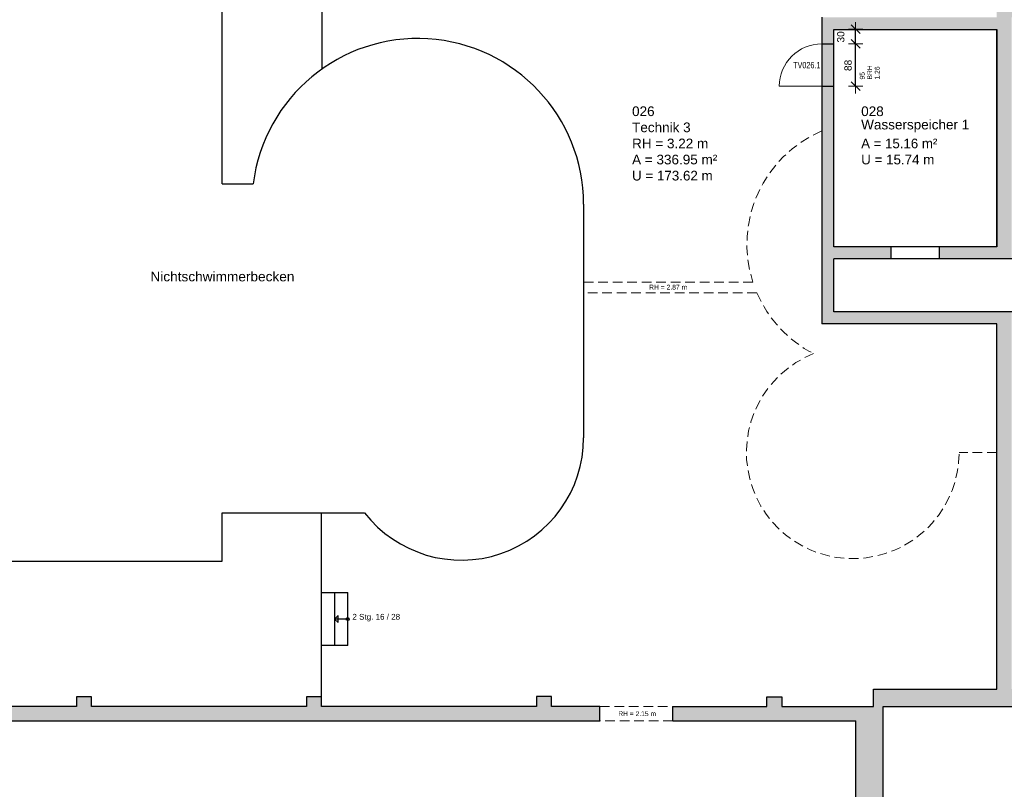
# Model space of a CAD drawing. Header units: metres. Extents: x 313 to 415, y -67 to 7.
# Tile 49 of 84: x 333 to 353, y -30 to -14. Entities that reach past the tile are written whole.
import ezdxf

# ---------------------------------------------------------------- set-up
doc = ezdxf.new("R2010")
doc.units = ezdxf.units.M
doc.header["$PDMODE"] = 65
doc.linetypes.add('AUSGEZOGEN', pattern=[0])
doc.linetypes.add('VERDECKT2_S2', pattern=[0.27, 0.2, -0.07])
for name, color, linetype, lineweight in [('Allgemein01', 7, 'AUSGEZOGEN', 13), ('Füllfläche', 7, 'AUSGEZOGEN', 13), ('Maßlinie Allgemein', 7, 'AUSGEZOGEN', 25), ('Standard', 7, 'AUSGEZOGEN', 25), ('Text Allgemein', 7, 'AUSGEZOGEN', 25)]:
    doc.layers.add(name, color=color, linetype=linetype, lineweight=lineweight)
doc.styles.add('ARIAL', font='ARIAL.TTF')
doc.dimstyles.new('DIMSTYLE_13', dxfattribs={"dimtxt": 0.15, "dimasz": 0.3, "dimexe": 0, "dimexo": 1e-06, "dimgap": 0.075, "dimtad": 2, "dimdec": 1, "dimlfac": 100, "dimrnd": 0.5, "dimzin": 4, "dimdsep": 46, "dimtxsty": 'ARIAL', "dimblk1": 'ALL_ML_STRICH', "dimblk2": 'ALL_ML_STRICH', "dimsah": 1, "dimcen": 0, "dimse1": 1, "dimse2": 1, "dimclrd": 7, "dimclre": 7, "dimclrt": 7, "dimadec": 0, "dimazin": 0, "dimtfac": 1, "dimtdec": 0, "dimtix": 1, "dimtmove": 2, "dimatfit": 3, "dimfxl": 0, "dimtzin": 0, "dimlwd": 0, "dimlwe": 13, "dimarcsym": 0})
doc.dimstyles.new('DIMSTYLE_16', dxfattribs={"dimtxt": 0.15, "dimasz": 0.3, "dimexe": 0, "dimexo": 1e-06, "dimgap": 0.075, "dimtad": 2, "dimdec": 1, "dimlfac": 100, "dimrnd": 0.5, "dimzin": 4, "dimdsep": 46, "dimtxsty": 'ARIAL', "dimblk1": 'ALL_ML_STRICH', "dimblk2": 'ALL_ML_STRICH', "dimsah": 1, "dimcen": 0, "dimse1": 1, "dimse2": 1, "dimclrd": 7, "dimclre": 7, "dimclrt": 7, "dimadec": 0, "dimazin": 0, "dimtfac": 1, "dimtdec": 0, "dimtix": 1, "dimtmove": 2, "dimatfit": 3, "dimfxl": 0, "dimtvp": 1.2, "dimtzin": 0, "dimlwd": 0, "dimlwe": 13, "dimarcsym": 0})
doc.dimstyles.new('DIMSTYLE_4', dxfattribs={"dimtxt": 0.2, "dimasz": 0.3, "dimexe": 0, "dimexo": 1e-06, "dimgap": 0.1, "dimtad": 2, "dimdec": 1, "dimlfac": 100, "dimrnd": 0.5, "dimzin": 4, "dimdsep": 46, "dimtxsty": 'ARIAL', "dimblk1": 'ALL_ML_STRICH', "dimblk2": 'ALL_ML_STRICH', "dimsah": 1, "dimcen": 0, "dimse1": 1, "dimse2": 1, "dimclrd": 7, "dimclre": 7, "dimclrt": 7, "dimadec": 0, "dimazin": 0, "dimtfac": 1, "dimtdec": 0, "dimtix": 1, "dimtmove": 2, "dimatfit": 3, "dimfxl": 0, "dimtvp": 1.2, "dimtzin": 0, "dimlwd": 0, "dimlwe": 13, "dimarcsym": 0})
doc.dimstyles.new('DIMSTYLE_5', dxfattribs={"dimtxt": 0.2, "dimasz": 0.3, "dimexe": 0, "dimexo": 1e-06, "dimgap": 0.1, "dimtad": 2, "dimrnd": 0.005, "dimzin": 4, "dimdsep": 46, "dimtxsty": 'ARIAL', "dimblk1": 'ALL_ML_STRICH', "dimblk2": 'ALL_ML_STRICH', "dimsah": 1, "dimcen": 0, "dimse1": 1, "dimse2": 1, "dimclrd": 7, "dimclre": 7, "dimclrt": 7, "dimadec": 0, "dimazin": 0, "dimtfac": 1, "dimtdec": 0, "dimtix": 1, "dimtmove": 2, "dimatfit": 3, "dimfxl": 0, "dimtzin": 0, "dimlwd": 0, "dimlwe": 13, "dimarcsym": 0})

# ---------------------------------------------------------------- blocks, each defined once
blk = doc.blocks.new('ALL_ML_STRICH')
at = {"color": 0, "linetype": 'ByBlock', "lineweight": -2}
for p, q in [((-1, 0), (0.5, 0)), ((-0.3, -0.3), (0.3, 0.3)), ((0, -0.5), (0, 0.5))]:
    blk.add_line(p, q, dxfattribs=at)
blk = doc.blocks.new('*D45')
at = {"layer": 'DEFPOINTS', "color": 7, "linetype": 'AUSGEZOGEN', "lineweight": 13}
for p in [(321.584, 6.165), (321.584, -23.045), (352.734, -27.505)]:
    blk.add_point(p, dxfattribs=at)
at = {"layer": 'Maßlinie Allgemein', "color": 7, "linetype": 'AUSGEZOGEN', "lineweight": -2}
blk.add_line((321.584, 6.165), (352.734, 6.165), dxfattribs=at)
at = {"layer": 'Maßlinie Allgemein', "color": 7, "linetype": 'AUSGEZOGEN', "lineweight": 13, "xscale": 0.3, "yscale": 0.3, "zscale": 0.3, "rotation": 180}
blk.add_blockref('ALL_ML_STRICH', (321.584, 6.165), dxfattribs=at)
at = {"layer": 'Maßlinie Allgemein', "color": 7, "linetype": 'AUSGEZOGEN', "lineweight": 13, "xscale": 0.3, "yscale": 0.3, "zscale": 0.3}
blk.add_blockref('ALL_ML_STRICH', (352.734, 6.165), dxfattribs=at)
at = {"layer": 'Maßlinie Allgemein', "color": 7, "linetype": 'AUSGEZOGEN', "lineweight": 13, "insert": (337.165, 6.348), "char_height": 0.2, "width": 1, "attachment_point": 5, "style": 'ARIAL'}
blk.add_mtext('\\A1;{\\A1;{31.15\\H0.132000;\\S^ ;}}', dxfattribs=at)
blk = doc.blocks.new('*D46')
at = {"layer": 'DEFPOINTS', "color": 7, "linetype": 'AUSGEZOGEN', "lineweight": 13}
for p in [(352.734, 6.165), (352.734, -27.505), (353.044, -27.505)]:
    blk.add_point(p, dxfattribs=at)
at = {"layer": 'Maßlinie Allgemein', "color": 7, "linetype": 'AUSGEZOGEN', "lineweight": -2}
blk.add_line((352.734, 6.165), (353.044, 6.165), dxfattribs=at)
at = {"layer": 'Maßlinie Allgemein', "color": 7, "linetype": 'AUSGEZOGEN', "lineweight": 13, "xscale": 0.3, "yscale": 0.3, "zscale": 0.3, "rotation": 180}
blk.add_blockref('ALL_ML_STRICH', (352.734, 6.165), dxfattribs=at)
at = {"layer": 'Maßlinie Allgemein', "color": 7, "linetype": 'AUSGEZOGEN', "lineweight": 13, "xscale": 0.3, "yscale": 0.3, "zscale": 0.3}
blk.add_blockref('ALL_ML_STRICH', (353.044, 6.165), dxfattribs=at)
at = {"layer": 'Maßlinie Allgemein', "color": 7, "linetype": 'AUSGEZOGEN', "lineweight": 13, "insert": (352.9, 6.498), "char_height": 0.2, "width": 0.8, "attachment_point": 5, "style": 'ARIAL'}
blk.add_mtext('\\A1;{\\A1;{31\\H0.132000;\\S^ ;}}', dxfattribs=at)
blk = doc.blocks.new('*D57')
at = {"layer": 'DEFPOINTS', "color": 7, "linetype": 'AUSGEZOGEN', "lineweight": 13}
for p in [(321.134, 7.065), (397.314, -19.355), (321.134, -22.595)]:
    blk.add_point(p, dxfattribs=at)
at = {"layer": 'Maßlinie Allgemein', "color": 7, "linetype": 'AUSGEZOGEN', "lineweight": -2}
blk.add_line((321.134, 7.065), (397.314, 7.065), dxfattribs=at)
at = {"layer": 'Maßlinie Allgemein', "color": 7, "linetype": 'AUSGEZOGEN', "lineweight": 13, "xscale": 0.3, "yscale": 0.3, "zscale": 0.3, "rotation": 180}
blk.add_blockref('ALL_ML_STRICH', (321.134, 7.065), dxfattribs=at)
at = {"layer": 'Maßlinie Allgemein', "color": 7, "linetype": 'AUSGEZOGEN', "lineweight": 13, "xscale": 0.3, "yscale": 0.3, "zscale": 0.3}
blk.add_blockref('ALL_ML_STRICH', (397.314, 7.065), dxfattribs=at)
at = {"layer": 'Maßlinie Allgemein', "color": 7, "linetype": 'AUSGEZOGEN', "lineweight": 13, "insert": (359.231, 7.248), "char_height": 0.2, "width": 1, "attachment_point": 5, "style": 'ARIAL'}
blk.add_mtext('\\A1;{\\A1;{76.18\\H0.132000;\\S^ ;}}', dxfattribs=at)
blk = doc.blocks.new('*D58')
at = {"layer": 'DEFPOINTS', "color": 7, "linetype": 'AUSGEZOGEN', "lineweight": 13}
for p in [(358.034, 1.265), (315.334, -57.225), (352.314, -57.225)]:
    blk.add_point(p, dxfattribs=at)
at = {"layer": 'Maßlinie Allgemein', "color": 7, "linetype": 'AUSGEZOGEN', "lineweight": -2}
blk.add_line((315.334, -57.225), (315.334, 1.265), dxfattribs=at)
at = {"layer": 'Maßlinie Allgemein', "color": 7, "linetype": 'AUSGEZOGEN', "lineweight": 13, "xscale": 0.3, "yscale": 0.3, "zscale": 0.3}
for p, rotation in [((315.334, 1.265), 90), ((315.334, -57.225), 270)]:
    blk.add_blockref('ALL_ML_STRICH', p, dxfattribs=dict(at, rotation=rotation))
at = {"layer": 'Maßlinie Allgemein', "color": 7, "linetype": 'AUSGEZOGEN', "lineweight": 13, "insert": (315.151, -27.974), "char_height": 0.2, "width": 1, "attachment_point": 5, "rotation": 90, "style": 'ARIAL'}
blk.add_mtext('\\A1;{\\A1;{58.49\\H0.132000;\\S^ ;}}', dxfattribs=at)
blk = doc.blocks.new('*D181')
at = {"layer": 'DEFPOINTS', "color": 7, "linetype": 'AUSGEZOGEN', "lineweight": 13}
for p in [(349.364, -14.145), (349.364, -15.025), (349.814, -15.025)]:
    blk.add_point(p, dxfattribs=at)
at = {"layer": 'Maßlinie Allgemein', "color": 7, "linetype": 'AUSGEZOGEN', "lineweight": -2}
blk.add_line((349.814, -15.025), (349.814, -14.145), dxfattribs=at)
at = {"layer": 'Maßlinie Allgemein', "color": 7, "linetype": 'AUSGEZOGEN', "lineweight": 13, "xscale": 0.3, "yscale": 0.3, "zscale": 0.3}
for p, rotation in [((349.814, -14.145), 90), ((349.814, -15.025), 270)]:
    blk.add_blockref('ALL_ML_STRICH', p, dxfattribs=dict(at, rotation=rotation))
at = {"layer": 'Maßlinie Allgemein', "color": 7, "linetype": 'AUSGEZOGEN', "lineweight": 13, "insert": (349.657, -14.592), "char_height": 0.15, "width": 0.6, "attachment_point": 5, "rotation": 90, "style": 'ARIAL'}
blk.add_mtext('\\A1;{\\A1;{88\\H0.099000;\\S^ ;}}', dxfattribs=at)
at = {"layer": 'Maßlinie Allgemein', "color": 7, "linetype": 'AUSGEZOGEN', "lineweight": 13, "insert": (349.9, -14.885), "char_height": 0.1, "width": 0.005, "attachment_point": 1, "rotation": 90, "line_spacing_factor": 0.926626, "style": 'ARIAL'}
blk.add_mtext('\\A1;{95\\H0.066000;\\S^ ;}\\H0.100000;\\PBRH 1.26', dxfattribs=at)
blk = doc.blocks.new('*D182')
at = {"layer": 'DEFPOINTS', "color": 7, "linetype": 'AUSGEZOGEN', "lineweight": 13}
for p in [(349.364, -13.845), (349.364, -14.145), (349.814, -14.145)]:
    blk.add_point(p, dxfattribs=at)
at = {"layer": 'Maßlinie Allgemein', "color": 7, "linetype": 'AUSGEZOGEN', "lineweight": -2}
blk.add_line((349.814, -14.145), (349.814, -13.845), dxfattribs=at)
at = {"layer": 'Maßlinie Allgemein', "color": 7, "linetype": 'AUSGEZOGEN', "lineweight": 13, "xscale": 0.3, "yscale": 0.3, "zscale": 0.3}
for p, rotation in [((349.814, -13.845), 90), ((349.814, -14.145), 270)]:
    blk.add_blockref('ALL_ML_STRICH', p, dxfattribs=dict(at, rotation=rotation))
at = {"layer": 'Maßlinie Allgemein', "color": 7, "linetype": 'AUSGEZOGEN', "lineweight": 13, "insert": (349.507, -14.002), "char_height": 0.15, "width": 0.6, "attachment_point": 5, "rotation": 90, "style": 'ARIAL'}
blk.add_mtext('\\A1;{\\A1;{30\\H0.099000;\\S^ ;}}', dxfattribs=at)
blk = doc.blocks.new('*D236')
at = {"layer": 'DEFPOINTS', "color": 7, "linetype": 'AUSGEZOGEN', "lineweight": 13}
for p in [(349.114, 5.265), (349.114, -13.595), (349.364, -13.845)]:
    blk.add_point(p, dxfattribs=at)
at = {"layer": 'Maßlinie Allgemein', "color": 7, "linetype": 'AUSGEZOGEN', "lineweight": -2}
blk.add_line((349.114, 5.265), (349.364, 5.265), dxfattribs=at)
at = {"layer": 'Maßlinie Allgemein', "color": 7, "linetype": 'AUSGEZOGEN', "lineweight": 13, "xscale": 0.3, "yscale": 0.3, "zscale": 0.3, "rotation": 180}
blk.add_blockref('ALL_ML_STRICH', (349.114, 5.265), dxfattribs=at)
at = {"layer": 'Maßlinie Allgemein', "color": 7, "linetype": 'AUSGEZOGEN', "lineweight": 13, "xscale": 0.3, "yscale": 0.3, "zscale": 0.3}
blk.add_blockref('ALL_ML_STRICH', (349.364, 5.265), dxfattribs=at)
at = {"layer": 'Maßlinie Allgemein', "color": 7, "linetype": 'AUSGEZOGEN', "lineweight": 13, "insert": (349.23, 5.598), "char_height": 0.2, "width": 0.8, "attachment_point": 5, "style": 'ARIAL'}
blk.add_mtext('\\A1;{\\A1;{25\\H0.132000;\\S^ ;}}', dxfattribs=at)
blk = doc.blocks.new('*D237')
at = {"layer": 'DEFPOINTS', "color": 7, "linetype": 'AUSGEZOGEN', "lineweight": 13}
for p in [(349.364, 5.265), (349.364, -13.845), (352.734, -13.845)]:
    blk.add_point(p, dxfattribs=at)
at = {"layer": 'Maßlinie Allgemein', "color": 7, "linetype": 'AUSGEZOGEN', "lineweight": -2}
blk.add_line((349.364, 5.265), (352.734, 5.265), dxfattribs=at)
at = {"layer": 'Maßlinie Allgemein', "color": 7, "linetype": 'AUSGEZOGEN', "lineweight": 13, "xscale": 0.3, "yscale": 0.3, "zscale": 0.3, "rotation": 180}
blk.add_blockref('ALL_ML_STRICH', (349.364, 5.265), dxfattribs=at)
at = {"layer": 'Maßlinie Allgemein', "color": 7, "linetype": 'AUSGEZOGEN', "lineweight": 13, "xscale": 0.3, "yscale": 0.3, "zscale": 0.3}
blk.add_blockref('ALL_ML_STRICH', (352.734, 5.265), dxfattribs=at)
at = {"layer": 'Maßlinie Allgemein', "color": 7, "linetype": 'AUSGEZOGEN', "lineweight": 13, "insert": (351.064, 5.448), "char_height": 0.2, "width": 0.8, "attachment_point": 5, "style": 'ARIAL'}
blk.add_mtext('\\A1;{\\A1;{3.37\\H0.132000;\\S^ ;}}', dxfattribs=at)
blk = doc.blocks.new('*D238')
at = {"layer": 'DEFPOINTS', "color": 7, "linetype": 'AUSGEZOGEN', "lineweight": 13}
for p in [(352.734, 5.265), (353.044, -13.595), (352.734, -13.845)]:
    blk.add_point(p, dxfattribs=at)
at = {"layer": 'Maßlinie Allgemein', "color": 7, "linetype": 'AUSGEZOGEN', "lineweight": -2}
blk.add_line((352.734, 5.265), (353.044, 5.265), dxfattribs=at)
at = {"layer": 'Maßlinie Allgemein', "color": 7, "linetype": 'AUSGEZOGEN', "lineweight": 13, "xscale": 0.3, "yscale": 0.3, "zscale": 0.3, "rotation": 180}
blk.add_blockref('ALL_ML_STRICH', (352.734, 5.265), dxfattribs=at)
at = {"layer": 'Maßlinie Allgemein', "color": 7, "linetype": 'AUSGEZOGEN', "lineweight": 13, "xscale": 0.3, "yscale": 0.3, "zscale": 0.3}
blk.add_blockref('ALL_ML_STRICH', (353.044, 5.265), dxfattribs=at)
at = {"layer": 'Maßlinie Allgemein', "color": 7, "linetype": 'AUSGEZOGEN', "lineweight": 13, "insert": (352.9, 5.598), "char_height": 0.2, "width": 0.8, "attachment_point": 5, "style": 'ARIAL'}
blk.add_mtext('\\A1;{\\A1;{31\\H0.132000;\\S^ ;}}', dxfattribs=at)

msp = doc.modelspace()

# ---------------------------------------------------------------- hatches: boundary and pattern name
at = {"layer": 'Füllfläche', "linetype": 'AUSGEZOGEN', "lineweight": 25}
for color, points in [(254, [(363.3395, -44.0554), (363.3395, -36.8454), (363.0895, -36.8454), (363.0895, -38.8054), (350.3845, -38.8054), (350.3845, -33.6754), (350.1145, -33.6754), (350.1145, -33.1054), (349.8145, -33.1054), (349.8145, -33.8354), (350.0845, -33.8354), (350.0845, -35.2754), (332.0845, -35.2754), (332.0845, -34.3254), (330.4645, -34.3254), (330.4645, -32.8254), (332.0845, -32.8254), (332.0845, -28.1654), (344.5245, -28.1654), (344.5245, -27.8654), (343.5245, -27.8654), (343.5245, -27.6554), (343.2145, -27.6554), (343.2145, -27.8654), (338.7645, -27.8654), (338.7645, -27.6654), (338.4545, -27.6654), (338.4545, -27.8654), (334.0045, -27.8654), (334.0045, -27.6654), (333.6945, -27.6654), (333.6945, -27.8654), (329.2445, -27.8654), (329.2445, -27.6654), (328.9345, -27.6654), (328.9345, -27.8654), (324.4845, -27.8654), (324.4845, -24.5654), (321.5845, -24.5654), (321.5845, -23.0454), (324.4845, -23.0454), (324.4845, -8.7654), (328.9345, -8.7654), (328.9346, -8.9754), (329.2446, -8.9754), (329.2445, -8.7654), (333.6945, -8.7654), (333.6946, -8.9754), (334.0046, -8.9754), (334.0045, -8.7654), (338.4545, -8.7654), (338.4545, -8.9754), (338.7646, -8.9754), (338.7645, -8.7654), (339.7945, -8.7654), (339.7945, -8.4654), (339.6646, -8.4654), (339.6646, -6.4654), (342.1646, -6.4654), (342.1646, -8.4654), (342.0445, -8.4654), (342.0445, -8.7654), (343.2145, -8.7654), (343.2145, -8.9754), (343.5246, -8.9754), (343.5245, -8.7654), (347.9745, -8.7654), (347.9745, -8.9754), (348.2845, -8.9754), (348.2845, -8.7654), (352.7345, -8.7654), (352.7345, -13.5954), (349.1145, -13.5954), (349.1145, -14.1454), (349.3645, -14.1454), (349.3645, -13.8454), (352.7345, -13.8454), (352.7345, -18.3454), (351.5495, -18.3454), (351.5495, -18.5954), (353.0445, -18.5954), (353.0445, -13.5954), (358.0345, -13.5954), (358.0345, -27.5054), (353.0445, -27.5054), (353.0445, -19.6954), (349.3646, -19.6954), (349.3645, -18.5954), (350.5495, -18.5954), (350.5495, -18.3454), (349.3645, -18.3454), (349.3645, -15.0254), (349.1145, -15.0254), (349.1145, -19.9454), (352.7345, -19.9454), (352.7345, -27.5054), (350.1845, -27.5054), (350.1845, -27.8654), (348.2845, -27.8654), (348.2845, -27.6654), (347.9745, -27.6654), (347.9745, -27.8654), (346.0345, -27.8654), (346.0345, -28.1654), (349.8145, -28.1654), (349.8145, -31.0854), (350.1145, -31.0854), (350.1145, -30.5954), (350.3845, -30.5954), (350.3845, -27.8654), (358.6445, -27.8654), (358.6445, 0.9046), (374.2245, 0.9046), (374.2245, -3.6354), (373.9645, -3.6354), (373.9645, -4.0154), (374.2245, -4.0154), (374.2245, -8.4254), (373.9645, -8.4254), (373.9645, -8.8054), (374.2245, -8.8054), (374.2245, -13.2154), (373.9645, -13.2154), (373.9645, -13.5954), (374.2245, -13.5954), (374.2245, -18.0054), (373.9645, -18.0054), (373.9645, -18.3854), (374.2245, -18.3854), (374.2245, -22.7954), (373.9645, -22.7954), (373.9645, -23.1754), (374.2245, -23.1754), (374.2245, -27.5854), (373.9645, -27.5854), (373.9645, -27.9654), (374.5045, -27.9654), (374.5045, -25.6154), (376.8145, -25.6154), (376.8145, -27.9454), (376.6345, -27.9454), (376.6345, -28.1954), (377.0645, -28.1954), (377.0645, -25.3654), (374.5045, -25.3654), (374.5045, -23.0754), (375.6645, -23.0754), (375.6645, -22.8254), (375.0145, -22.8254), (375.0145, -22.0654), (374.7345, -22.0654), (374.7345, -22.8254), (374.4545, -22.8254), (374.4545, -20.1254), (375.1045, -20.1254), (375.1045, -19.8254), (375.7045, -19.8254), (375.7045, -19.5254), (374.4745, -19.5254), (374.4745, -16.0754), (377.5445, -16.0754), (377.5445, -17.5254), (377.8445, -17.5254), (377.8445, -15.1954), (377.5445, -15.1954), (377.5445, -15.7754), (374.4745, -15.7754), (374.4745, -12.9754), (377.5445, -12.9754), (377.5445, -14.1954), (377.8445, -14.1954), (377.8445, -11.5754), (377.5445, -11.5754), (377.5445, -12.6754), (374.4745, -12.6754), (374.4745, -9.2754), (377.5445, -9.2754), (377.5445, -10.5754), (377.8445, -10.5754), (377.8445, -9.8454), (380.3645, -9.8454), (380.3645, -10.6154), (380.6645, -10.6154), (380.6645, -9.8454), (384.7045, -9.8454), (384.7045, -14.1954), (385.0045, -14.1954), (385.0045, -14.1454), (385.7245, -14.1454), (385.7245, -13.9354), (385.0045, -13.9354), (385.0045, -9.8454), (387.4645, -9.8454), (387.4645, -13.9354), (386.7245, -13.9354), (386.7245, -14.1454), (387.4645, -14.1454), (387.4645, -17.2754), (387.5545, -17.2754), (387.5545, -18.0654), (387.8545, -18.0654), (387.8545, -17.7854), (391.9845, -17.7854), (391.9845, -21.1654), (391.9245, -21.1654), (391.9245, -21.4354), (392.3645, -21.4354), (392.3645, -17.4854), (387.9145, -17.4854), (387.9145, -16.8054), (387.7645, -16.8054), (387.7645, -9.5454), (377.8445, -9.5454), (377.8445, -8.9754), (374.7245, -8.9754), (374.7245, 1.2646), (358.0345, 1.2646), (358.0345, -13.2154), (353.1845, -13.2154), (353.1845, -8.1454), (342.4345, -8.1454), (342.4345, -6.1654), (339.3646, -6.1654), (339.3646, -8.1454), (324.0345, -8.1454), (324.0345, -22.5954), (321.1345, -22.5954), (321.1345, -25.0154), (324.0345, -25.0154), (324.0345, -28.1854), (331.8145, -28.1854), (331.8145, -32.5254), (330.1645, -32.5254), (330.1645, -34.6254), (331.8145, -34.6254), (331.8145, -35.2754), (321.4245, -35.2754), (321.4245, -38.1654), (321.7045, -38.1654), (321.7045, -35.8054), (338.1645, -35.8054), (338.1645, -38.4754), (337.9945, -38.4754), (337.9945, -38.6254), (338.1645, -38.6254), (338.1645, -39.0354), (338.4145, -39.0354), (338.4145, -38.6254), (340.8445, -38.6254), (340.8445, -38.4754), (338.4145, -38.4754), (338.4145, -35.8054), (350.0845, -35.8054), (350.0845, -36.3954), (344.5745, -36.3954), (344.5745, -36.2954), (344.3245, -36.2954), (344.3245, -38.4754), (341.7745, -38.4754), (341.7745, -38.6254), (344.3245, -38.6254), (344.3245, -39.0354), (344.5745, -39.0354), (344.5745, -36.5154), (350.2245, -36.5154), (350.2245, -44.0054), (349.8345, -44.0054), (349.8345, -44.3354), (350.2245, -44.3354), (350.2245, -44.3754), (350.7345, -44.3754), (350.7345, -44.0054), (350.3845, -44.0054), (350.3845, -39.0554), (356.8045, -39.0554), (356.8045, -44.3754), (357.0545, -44.3754), (357.0545, -44.3354), (357.8545, -44.3354), (357.8545, -44.4054), (358.1995, -44.4054), (358.1995, -44.3354), (358.3395, -44.3354), (358.3395, -44.0054), (357.0545, -44.0054), (357.0545, -39.0554), (363.0895, -39.0554), (363.0895, -44.0054), (363.0295, -44.0054), (363.0295, -44.4054), (363.3395, -44.4054), (363.3395, -44.3354), (365.3395, -44.3354), (365.3395, -44.0554)]), (30, [(349.1145, -15.0254), (349.3645, -15.0254), (349.3645, -14.1454), (349.1145, -14.1454)])]:
    msp.add_hatch(color=color, dxfattribs=at).paths.add_polyline_path(points)

# ---------------------------------------------------------------- linework, layer by layer
at = {"layer": 'Allgemein01', "color": 7, "linetype": 'AUSGEZOGEN', "lineweight": 25}
for p, q in [((338.7645, -8.7654), (338.7672, -14.6697)), ((336.7045, -17.0454), (336.7045, -11.7954)), ((349.1145, -13.5954), (349.1145, -19.9454)), ((349.3645, -13.8454), (352.7345, -13.8454)), ((349.3645, -18.3454), (349.3645, -13.8454)), ((352.7345, -13.8454), (352.7345, -18.3454)), ((352.7345, -18.3454), (352.7345, -13.8454)), ((349.1145, -14.1454), (349.3645, -14.1454)), ((349.1145, -15.0254), (349.3645, -15.0254)), ((336.7045, -17.0454), (337.3503, -17.0454)), ((344.1845, -17.4654), (344.1845, -22.3054)), ((352.7345, -18.3454), (349.3645, -18.3454)), ((350.5495, -18.5954), (350.5495, -18.3454)), ((351.5495, -18.5954), (351.5495, -18.3454)), ((349.3646, -19.6954), (349.3645, -18.5954)), ((353.0445, -18.5954), (349.3645, -18.5954)), ((353.0445, -19.6954), (349.3646, -19.6954)), ((352.7345, -19.9454), (349.1145, -19.9454)), ((352.7345, -27.5054), (352.7345, -19.9454)), ((336.7045, -24.8554), (336.7045, -23.8554)), ((336.7045, -23.8554), (339.6549, -23.8554)), ((338.7645, -27.8654), (338.7645, -23.8554)), ((328.0145, -24.8554), (336.7045, -24.8554)), ((338.7645, -25.5054), (339.3045, -25.5054)), ((339.0345, -25.5054), (339.0345, -26.6054)), ((339.3045, -26.6054), (339.3045, -25.5054)), ((339.0345, -26.0554), (339.1052, -25.9847)), ((339.0345, -26.0554), (339.1052, -26.1261)), ((339.3045, -26.0554), (339.0345, -26.0554)), ((339.1052, -26.1261), (339.1052, -25.9847)), ((339.3045, -26.6054), (338.7645, -26.6054)), ((334.0045, -27.6654), (333.6945, -27.6654)), ((333.6945, -27.6654), (333.6945, -27.8654)), ((334.0045, -27.8654), (334.0045, -27.6654)), ((338.7645, -27.6654), (338.4545, -27.6654)), ((338.4545, -27.6654), (338.4545, -27.8654)), ((343.2145, -27.6554), (343.2145, -27.8654)), ((343.5245, -27.6554), (343.2145, -27.6554)), ((343.5245, -27.8654), (343.5245, -27.6554)), ((347.9745, -27.8654), (347.9745, -27.6654)), ((347.9745, -27.6654), (348.2845, -27.6654)), ((348.2845, -27.6654), (348.2845, -27.8654)), ((350.1845, -27.8654), (350.1845, -27.5054)), ((350.1845, -27.5054), (352.7345, -27.5054)), ((333.6945, -27.8654), (329.2445, -27.8654)), ((338.4545, -27.8654), (334.0045, -27.8654)), ((343.2145, -27.8654), (338.7645, -27.8654)), ((344.5245, -27.8654), (343.5245, -27.8654)), ((344.5245, -28.1654), (344.5245, -27.8654)), ((346.0345, -27.8654), (347.9745, -27.8654)), ((346.0345, -28.1654), (346.0345, -27.8654)), ((348.2845, -27.8654), (350.1845, -27.8654)), ((350.3845, -30.5954), (350.3845, -27.8654)), ((350.3845, -27.8654), (358.6445, -27.8654)), ((332.0845, -28.1654), (344.5245, -28.1654)), ((346.0345, -28.1654), (349.8145, -28.1654)), ((349.8145, -31.0854), (349.8145, -28.1654))]:
    msp.add_line(p, q, dxfattribs=at)
at = {"layer": 'Allgemein01', "color": 7, "linetype": 'AUSGEZOGEN', "lineweight": 18}
msp.add_line((349.1145, -15.0254), (348.2345, -15.0254), dxfattribs=at)
at = {"layer": 'Allgemein01', "color": 7, "linetype": 'VERDECKT2_S2', "lineweight": 13}
for p, q in [((347.6876, -19.0783), (344.1845, -19.0783)), ((347.77, -19.2983), (344.1845, -19.2983)), ((352.7345, -22.6054), (351.9545, -22.6054)), ((344.5245, -27.8654), (346.0345, -27.8654)), ((346.0345, -28.1654), (344.5245, -28.1654))]:
    msp.add_line(p, q, dxfattribs=at)
at = {"layer": 'Allgemein01', "color": 7, "linetype": 'AUSGEZOGEN', "lineweight": 25}
msp.add_circle((339.3045, -26.0554), 0.03, dxfattribs=at)
for centre, radius, start, end in [((340.7545, -17.4654), 3.43, 0, 172.96654), ((341.6545, -22.3054), 2.53, 217.78123, 0)]:
    msp.add_arc(centre, radius, start, end, dxfattribs=at)
at = {"layer": 'Allgemein01', "color": 7, "linetype": 'AUSGEZOGEN', "lineweight": 18}
msp.add_arc((349.1145, -15.0254), 0.88, 90, 180, dxfattribs=at)
at = {"layer": 'Allgemein01', "color": 7, "linetype": 'VERDECKT2_S2', "lineweight": 13}
for centre, radius, start, end in [((350.1145, -18.2954), 2.55, 113.08903, 197.87932), ((350.1145, -18.2954), 2.55, 203.15922, 242.65545), ((349.7545, -22.6054), 2.2, 111.64045, 0)]:
    msp.add_arc(centre, radius, start, end, dxfattribs=at)

# ---------------------------------------------------------------- texts
at = {"layer": 'Standard', "color": 7, "linetype": 'AUSGEZOGEN', "lineweight": 25, "char_height": 0.2, "attachment_point": 7, "style": 'ARIAL'}
for s, insert, width in [('\\W1.00;026', (345.1883, -15.6443), 0.570299), ('\\W1.00;028', (349.9283, -15.6443), 0.570299), ('\\W1.00;Technik 3', (345.1883, -15.9776), 1.316952), ('\\W1.00;Wasserspeicher 1', (349.9283, -15.9776), 2.346412), ('\\W0.98;A = 15.16 m²', (349.9283, -16.3109), 1.708183), ('\\W1.00;RH = 3.22 m', (345.1883, -16.3109), 1.680139), ('\\W1.00;A = 336.95 m²', (345.1883, -16.6443), 1.866806), ('\\W0.99;U = 15.74 m', (349.9283, -16.6443), 1.632463), ('\\W0.99;U = 173.62 m', (345.1883, -16.9776), 1.789295)]:
    msp.add_mtext(s, dxfattribs=dict(at, insert=insert, width=width))
at = {"layer": 'Text Allgemein', "color": 7, "linetype": 'AUSGEZOGEN', "lineweight": 25, "style": 'ARIAL'}
for s, insert, char_height, width, attachment_point in [('\\W0.79;TV026.1', (348.8031, -14.5866), 0.13, 0.602541, 5), ('\\W1.01;Nichtschwimmerbecken', (335.2235, -19.0664), 0.2, 3.067218, 7), ('\\W1.00;RH = 2.87 m', (345.541, -19.235), 0.1, 0.84007, 7), ('\\W0.99;2 Stg. 16 / 28', (339.4026, -26.1045), 0.12, 1.05744, 7), ('\\W0.99;RH = 2.15 m', (344.9038, -28.0664), 0.1, 0.839586, 7)]:
    msp.add_mtext(s, dxfattribs=dict(at, insert=insert, char_height=char_height, width=width, attachment_point=attachment_point))

# ---------------------------------------------------------------- dimensions: what is measured, and where the dimension line sits
at = {"layer": 'Maßlinie Allgemein', "color": 7, "linetype": 'AUSGEZOGEN', "lineweight": 13}
for base, p1, p2, dimstyle, picture, middle in [((397.3145, 7.0646), (321.1345, -22.5954), (397.3145, -19.3554), 'DIMSTYLE_5', '*D57', (359.231, 7.248)), ((353.0445, 6.1646), (352.7345, -27.5054), (353.0445, -27.5054), 'DIMSTYLE_4', '*D46', (352.8997, 6.4981)), ((352.7345, 6.1646), (321.5845, -23.0454), (352.7345, -27.5054), 'DIMSTYLE_5', '*D45', (337.1655, 6.3481)), ((349.3645, 5.2646), (349.1145, -13.5954), (349.3645, -13.8454), 'DIMSTYLE_4', '*D236', (349.2297, 5.598)), ((353.0445, 5.2646), (352.7345, -13.8454), (353.0445, -13.5954), 'DIMSTYLE_4', '*D238', (352.8997, 5.5981)), ((352.7345, 5.2646), (349.3645, -13.8454), (352.7345, -13.8454), 'DIMSTYLE_5', '*D237', (351.0639, 5.4481))]:
    dim = msp.add_linear_dim(base=base, p1=p1, p2=p2, dimstyle=dimstyle, override={"dimpost": '<>', "dimclrd": 7, "dimclre": 7, "dimclrt": 7, "dimlwd": 0, "dimlwe": 13}, dxfattribs=at)
    dim.commit()
    dim.dimension.update_dxf_attribs({"geometry": picture, "text_midpoint": middle, "dimtype": 160})
for base, p1, p2, dimstyle, picture, middle in [((315.3345, 1.2646), (352.3145, -57.2254), (358.0345, 1.2646), 'DIMSTYLE_5', '*D58', (315.1511, -27.9739)), ((349.8145, -13.8454), (349.3645, -14.1454), (349.3645, -13.8454), 'DIMSTYLE_16', '*D182', (349.5068, -14.0019))]:
    dim = msp.add_linear_dim(base=base, p1=p1, p2=p2, angle=90, dimstyle=dimstyle, override={"dimpost": '<>', "dimclrd": 7, "dimclre": 7, "dimclrt": 7, "dimlwd": 0, "dimlwe": 13}, dxfattribs=at)
    dim.commit()
    dim.dimension.update_dxf_attribs({"geometry": picture, "text_midpoint": middle, "dimtype": 160})
dim = msp.add_linear_dim(base=(349.8145, -14.1454), p1=(349.3645, -15.0254), p2=(349.3645, -14.1454), angle=90, text='<>\\X\\A1;{95\\H0.066000;\\S^ ;}\\H0.100000;\\PBRH 1.26', dimstyle='DIMSTYLE_13', override={"dimpost": '<>', "dimclrd": 7, "dimclre": 7, "dimclrt": 7, "dimlwd": 0, "dimlwe": 13}, dxfattribs=at)
dim.commit()
dim.dimension.update_dxf_attribs({"geometry": '*D181', "text_midpoint": (349.6569, -14.5923), "dimtype": 160})

doc.saveas('drawing.dxf')
